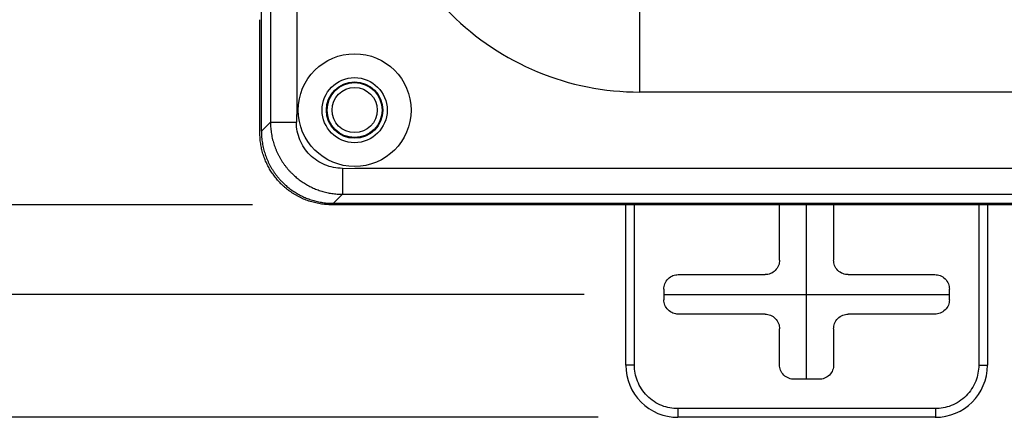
# Model space of a CAD drawing. Header units: inches. Extents: x 1.4 to 59.1, y 1.4 to 45.4.
# Tile 3 of 26: x 12.5 to 15.9, y 8.2 to 9.5. Entities that reach past the tile are written whole.
import ezdxf

# ---------------------------------------------------------------- set-up
doc = ezdxf.new("R2010")
doc.units = ezdxf.units.IN
doc.header["$LTSCALE"] = 5.5
doc.header["$MEASUREMENT"] = 0
doc.linetypes.add('CENTERX2', pattern=[0.8, 0.5, -0.1, 0.1, -0.1])
doc.layers.add('CENTER', color=40, linetype='CENTERX2')
doc.layers.add('DIMENSIONS', color=140, linetype='Continuous', lineweight=25)
doc.styles.add('SLDTEXTSTYLE0', font='TXT', dxfattribs={"width": 0.7})
doc.dimstyles.new('SLDDIMSTYLE3', dxfattribs={"dimtxt": 0.467285, "dimasz": 0.715, "dimexe": 0, "dimexo": 0.0625, "dimgap": 0.116821, "dimtad": 0, "dimtih": 1, "dimtoh": 1, "dimrnd": 1e-09, "dimzin": 12, "dimdsep": 46, "dimtxsty": 'SLDTEXTSTYLE0', "dimsah": 1, "dimcen": 0.09, "dimadec": 0, "dimazin": 3, "dimtfac": 1, "dimtofl": 0, "dimtmove": 0, "dimatfit": 3, "dimfxl": 0, "dimfrac": 2, "dimtolj": 1, "dimtzin": 12, "dimarcsym": 0})

# ---------------------------------------------------------------- blocks, each defined once
blk = doc.blocks.new('_D_4')
at = {"layer": 'DIMENSIONS'}
for p, q in [((14.4301, 26.6205), (7.2079, 26.6207)), ((7.8954, 26.6206), (7.8952, 18.4634)), ((7.0065, 17.6162), (6.8496, 17.6162)), ((6.8496, 17.6162), (6.8496, 16.8735)), ((8.7838, 17.6162), (8.9407, 17.6162)), ((8.9407, 17.6162), (8.9407, 16.8735)), ((6.8496, 16.8735), (7.0065, 16.8735)), ((8.9407, 16.8735), (8.7838, 16.8735)), ((7.895, 8.5956), (7.8951, 16.7689)), ((14.4297, 8.5955), (7.2075, 8.5957))]:
    blk.add_line(p, q, dxfattribs=at)
for points in [[(7.8954, 26.6206), (7.7853, 25.9057), (8.0053, 25.9056)], [(7.895, 8.5956), (8.005, 9.3106), (7.785, 9.3107)]]:
    blk.add_solid(points, dxfattribs=at)
at = {"layer": 'DIMENSIONS', "char_height": 0.45833, "attachment_point": 1, "style": 'SLDTEXTSTYLE0'}
for s, insert in [('18.02', (7.0065, 18.3116)), ('457.8', (7.0065, 17.4643))]:
    blk.add_mtext(s, dxfattribs=dict(at, insert=insert))
blk = doc.blocks.new('_D_10')
at = {"layer": 'DIMENSIONS'}
for p, q in [((13.2828, 26.3105), (9.8063, 26.3106)), ((10.4938, 26.3106), (10.4936, 18.4634)), ((9.6049, 17.6162), (9.448, 17.6162)), ((9.448, 17.6162), (9.448, 16.8735)), ((11.3822, 17.6162), (11.5392, 17.6162)), ((11.5392, 17.6162), (11.5392, 16.8735)), ((9.448, 16.8735), (9.6049, 16.8735)), ((11.5392, 16.8735), (11.3822, 16.8735)), ((10.4934, 8.9056), (10.4936, 16.7689)), ((13.2824, 8.9055), (9.8059, 8.9056))]:
    blk.add_line(p, q, dxfattribs=at)
for points in [[(10.4938, 26.3106), (10.3838, 25.5956), (10.6038, 25.5956)], [(10.4934, 8.9056), (10.6034, 9.6206), (10.3834, 9.6206)]]:
    blk.add_solid(points, dxfattribs=at)
at = {"layer": 'DIMENSIONS', "char_height": 0.45833, "attachment_point": 1, "style": 'SLDTEXTSTYLE0'}
for s, insert in [('17.41', (9.6049, 18.3116)), ('442.1', (9.6049, 17.4643))]:
    blk.add_mtext(s, dxfattribs=dict(at, insert=insert))
blk = doc.blocks.new('_D_11')
at = {"layer": 'DIMENSIONS'}
for p, q in [((14.4786, 27.0455), (4.6094, 27.0457)), ((5.2969, 27.0457), (5.2968, 18.4634)), ((4.4081, 17.6162), (4.2512, 17.6162)), ((4.2512, 17.6162), (4.2512, 16.8735)), ((6.1854, 17.6162), (6.3423, 17.6162)), ((6.3423, 17.6162), (6.3423, 16.8735)), ((4.2512, 16.8735), (4.4081, 16.8735)), ((6.3423, 16.8735), (6.1854, 16.8735)), ((5.2965, 8.1707), (5.2967, 16.7689)), ((14.4782, 8.1705), (4.609, 8.1707))]:
    blk.add_line(p, q, dxfattribs=at)
for points in [[(5.2969, 27.0457), (5.1869, 26.3307), (5.4069, 26.3307)], [(5.2965, 8.1707), (5.4065, 8.8857), (5.1865, 8.8857)]]:
    blk.add_solid(points, dxfattribs=at)
at = {"layer": 'DIMENSIONS', "char_height": 0.45833, "attachment_point": 1, "style": 'SLDTEXTSTYLE0'}
for s, insert in [('18.87', (4.4081, 18.3116)), ('479.4', (4.4081, 17.4643))]:
    blk.add_mtext(s, dxfattribs=dict(at, insert=insert))

msp = doc.modelspace()

# ---------------------------------------------------------------- linework, layer by layer
for p, q in [((13.3453, 26.0247), (13.345, 9.1909)), ((13.3136, 9.1596), (13.3137, 10.1079)), ((14.6214, 9.2953), (14.6214, 9.9439)), ((13.3084, 9.1546), (13.3084, 9.5456)), ((27.4004, 9.295), (14.6214, 9.2953)), ((13.345, 9.1909), (13.3136, 9.1596)), ((13.345, 9.1909), (13.4346, 9.1909)), ((13.594, 9.0315), (13.6366, 9.0323)), ((13.594, 9.0315), (13.594, 8.9419)), ((13.6366, 9.0323), (28.3846, 9.032)), ((13.594, 8.9419), (13.5627, 8.9106)), ((13.594, 8.9419), (20.5531, 8.9417)), ((20.5334, 8.9054), (13.5574, 8.9055)), ((13.5627, 8.9106), (20.5406, 8.9104)), ((14.5732, 8.3505), (14.5732, 8.9055)), ((14.6032, 8.3505), (14.6032, 8.9055)), ((15.1047, 8.7139), (15.1047, 8.9055)), ((15.2917, 8.9055), (15.2916, 8.7139)), ((15.7932, 8.9055), (15.7932, 8.3505)), ((15.8232, 8.9055), (15.8232, 8.3505)), ((14.7547, 8.664), (15.0547, 8.6639)), ((15.3416, 8.6639), (15.6417, 8.6639)), ((14.7047, 8.614), (14.7047, 8.577)), ((15.6916, 8.577), (15.6916, 8.6139)), ((15.0547, 8.527), (14.7547, 8.527)), ((15.6416, 8.527), (15.3416, 8.527)), ((15.1047, 8.352), (15.1047, 8.477)), ((15.2916, 8.477), (15.2916, 8.352)), ((14.6032, 8.3505), (14.5732, 8.3505)), ((15.7932, 8.3505), (15.8232, 8.3505)), ((15.2416, 8.302), (15.1547, 8.302)), ((14.7532, 8.2005), (14.7532, 8.1705)), ((15.6432, 8.2005), (14.7532, 8.2005)), ((15.6432, 8.1705), (14.7532, 8.1705)), ((15.6432, 8.2005), (15.6432, 8.1705))]:
    msp.add_line(p, q)
for centre, radius in [((13.6359, 9.2328), 0.195), ((13.6359, 9.2328), 0.1125), ((13.6359, 9.2328), 0.0975), ((13.6359, 9.233), 0.095), ((13.6359, 9.233), 0.0781)]:
    msp.add_circle(centre, radius)
for centre, radius, start, end in [((14.6214, 10.2183), 0.923, 179.9988, 269.9988), ((14.7532, 8.3505), 0.18, 179.9988, 269.9988), ((15.6432, 8.3505), 0.18, 269.9988, 359.9988)]:
    msp.add_arc(centre, radius, start, end)
for points, knots in [([(13.435, 26.0247), (13.435, 26.0231), (13.435, 26.0196), (13.4353, 26.011), (13.4358, 25.9998), (13.4363, 25.9878), (13.4362, 25.9698), (13.4363, 25.9341), (13.4362, 25.8575), (13.4363, 25.7043), (13.4362, 25.398), (13.4362, 24.7852), (13.4362, 23.5598), (13.4362, 21.1088), (13.4361, 17.6075), (13.436, 14.1061), (13.436, 11.6552), (13.4359, 10.4297), (13.4359, 9.817), (13.4359, 9.5106), (13.4359, 9.3575), (13.4359, 9.2809), (13.4359, 9.2452), (13.4359, 9.2272), (13.4355, 9.2165), (13.4351, 9.2074), (13.4348, 9.2006), (13.4347, 9.1959), (13.4346, 9.1924), (13.4346, 9.1909)], [0, 0, 0, 0, 0.000281, 0.000633, 0.001528, 0.002274, 0.002783, 0.004733, 0.008633, 0.016433, 0.032032, 0.063231, 0.12563, 0.250426, 0.500019, 0.749612, 0.874408, 0.936807, 0.968006, 0.983605, 0.991405, 0.995305, 0.997255, 0.997768, 0.998512, 0.999164, 0.999387, 0.999729, 1, 1, 1, 1]), ([(13.345, 9.1909), (13.345, 9.1875), (13.3451, 9.1807), (13.3458, 9.1705), (13.3468, 9.1603), (13.3483, 9.1503), (13.3502, 9.1404), (13.3524, 9.1306), (13.3551, 9.121), (13.3581, 9.1115), (13.3614, 9.1022), (13.3651, 9.0931), (13.3692, 9.0841), (13.3735, 9.0754), (13.3782, 9.0669), (13.3832, 9.0586), (13.3884, 9.0506), (13.394, 9.0428), (13.3998, 9.0353), (13.4058, 9.028), (13.4121, 9.021), (13.4204, 9.0125), (13.431, 9.0027), (13.4443, 8.9919), (13.4584, 8.982), (13.4733, 8.9731), (13.4889, 8.9651), (13.5052, 8.9582), (13.5221, 8.9524), (13.5395, 8.9478), (13.5574, 8.9444), (13.5756, 8.9423), (13.5878, 8.942), (13.594, 8.9419)], [0, 0, 0, 0, 0.026284, 0.052446, 0.078485, 0.104402, 0.130197, 0.15587, 0.181421, 0.206851, 0.232158, 0.257342, 0.282401, 0.307336, 0.332145, 0.356831, 0.381392, 0.405828, 0.430137, 0.45432, 0.478375, 0.502304, 0.545532, 0.58917, 0.633217, 0.677667, 0.72252, 0.767776, 0.813432, 0.859481, 0.905924, 0.952763, 1, 1, 1, 1]), ([(13.594, 9.0315), (13.5731, 9.0315), (13.5523, 9.0356), (13.5137, 9.0516), (13.496, 9.0634), (13.4665, 9.0929), (13.4547, 9.1106), (13.4387, 9.1492), (13.4346, 9.17), (13.4346, 9.1909)], [0, 0, 0, 0, 0.25, 0.25, 0.5, 0.5, 0.75, 0.75, 1, 1, 1, 1]), ([(13.3136, 9.1596), (13.3137, 9.1562), (13.3138, 9.1493), (13.3144, 9.1391), (13.3155, 9.1289), (13.3169, 9.1189), (13.3187, 9.109), (13.321, 9.0992), (13.3236, 9.0896), (13.3265, 9.0801), (13.3299, 9.0708), (13.3335, 9.0617), (13.3375, 9.0528), (13.3418, 9.0441), (13.3465, 9.0357), (13.3514, 9.0274), (13.3566, 9.0194), (13.3621, 9.0117), (13.3678, 9.0042), (13.3738, 8.997), (13.38, 8.99), (13.3882, 8.9815), (13.3987, 8.9717), (13.412, 8.9609), (13.4261, 8.951), (13.441, 8.9419), (13.4567, 8.9339), (13.473, 8.9269), (13.49, 8.9211), (13.5076, 8.9165), (13.5256, 8.9131), (13.544, 8.911), (13.5565, 8.9107), (13.5627, 8.9106)], [0, 0, 0, 0, 0.026348, 0.052551, 0.07861, 0.104526, 0.130299, 0.15593, 0.181418, 0.206764, 0.231969, 0.257034, 0.281958, 0.306742, 0.331386, 0.355892, 0.380259, 0.404488, 0.42858, 0.452535, 0.476354, 0.500037, 0.543188, 0.58679, 0.630847, 0.67536, 0.720334, 0.765771, 0.811674, 0.858046, 0.904889, 0.952206, 1, 1, 1, 1]), ([(13.5574, 8.9055), (13.554, 8.9056), (13.5472, 8.9056), (13.5369, 8.9063), (13.5268, 8.9073), (13.5167, 8.9088), (13.5068, 8.9106), (13.497, 8.9129), (13.4874, 8.9155), (13.4779, 8.9184), (13.4686, 8.9217), (13.4595, 8.9254), (13.4506, 8.9294), (13.442, 8.9337), (13.4335, 8.9384), (13.4253, 8.9433), (13.4173, 8.9485), (13.4095, 8.954), (13.402, 8.9597), (13.3948, 8.9657), (13.3879, 8.9719), (13.3794, 8.9801), (13.3695, 8.9906), (13.3587, 9.0039), (13.3488, 9.018), (13.3398, 9.0329), (13.3318, 9.0486), (13.3248, 9.0649), (13.3189, 9.0819), (13.3143, 9.0995), (13.3109, 9.1175), (13.3088, 9.1359), (13.3085, 9.1483), (13.3084, 9.1546)], [0, 0, 0, 0, 0.026348, 0.052551, 0.07861, 0.104526, 0.130299, 0.15593, 0.181418, 0.206764, 0.231969, 0.257034, 0.281958, 0.306742, 0.331386, 0.355892, 0.380259, 0.404488, 0.42858, 0.452535, 0.476354, 0.500037, 0.543188, 0.58679, 0.630847, 0.67536, 0.720334, 0.765771, 0.811674, 0.858046, 0.904889, 0.952206, 1, 1, 1, 1]), ([(15.1047, 8.7139), (15.1047, 8.708), (15.1037, 8.7017), (15.0988, 8.6894), (15.095, 8.6835), (15.0852, 8.6737), (15.0793, 8.6699), (15.067, 8.665), (15.0606, 8.6639), (15.0547, 8.6639)], [0, 0, 0, 0, 0.25, 0.25, 0.5, 0.5, 0.75, 0.75, 1, 1, 1, 1]), ([(15.3416, 8.6639), (15.3357, 8.6639), (15.3294, 8.665), (15.3171, 8.6699), (15.3112, 8.6737), (15.3014, 8.6835), (15.2976, 8.6894), (15.2927, 8.7017), (15.2916, 8.708), (15.2916, 8.7139)], [0, 0, 0, 0, 0.25, 0.25, 0.5, 0.5, 0.75, 0.75, 1, 1, 1, 1]), ([(14.7047, 8.614), (14.7047, 8.6199), (14.7058, 8.6262), (14.7107, 8.6385), (14.7145, 8.6444), (14.7243, 8.6542), (14.7302, 8.658), (14.7425, 8.6629), (14.7488, 8.664), (14.7547, 8.664)], [0, 0, 0, 0, 0.25, 0.25, 0.5, 0.5, 0.75, 0.75, 1, 1, 1, 1]), ([(15.6417, 8.6639), (15.6475, 8.6639), (15.6539, 8.6629), (15.6662, 8.658), (15.6721, 8.6542), (15.6819, 8.6444), (15.6857, 8.6385), (15.6906, 8.6262), (15.6916, 8.6198), (15.6916, 8.6139)], [0, 0, 0, 0, 0.25, 0.25, 0.5, 0.5, 0.75, 0.75, 1, 1, 1, 1]), ([(14.7547, 8.527), (14.7488, 8.527), (14.7425, 8.5281), (14.7302, 8.533), (14.7243, 8.5368), (14.7145, 8.5466), (14.7107, 8.5525), (14.7058, 8.5648), (14.7047, 8.5711), (14.7047, 8.577)], [0, 0, 0, 0, 0.25, 0.25, 0.5, 0.5, 0.75, 0.75, 1, 1, 1, 1]), ([(15.6916, 8.577), (15.6916, 8.5711), (15.6906, 8.5648), (15.6857, 8.5525), (15.6819, 8.5465), (15.6721, 8.5368), (15.6662, 8.533), (15.6539, 8.5281), (15.6475, 8.527), (15.6416, 8.527)], [0, 0, 0, 0, 0.25, 0.25, 0.5, 0.5, 0.75, 0.75, 1, 1, 1, 1]), ([(15.0547, 8.527), (15.0606, 8.527), (15.067, 8.526), (15.0793, 8.5211), (15.0852, 8.5173), (15.095, 8.5075), (15.0988, 8.5016), (15.1037, 8.4893), (15.1047, 8.4829), (15.1047, 8.477)], [0, 0, 0, 0, 0.25, 0.25, 0.5, 0.5, 0.75, 0.75, 1, 1, 1, 1]), ([(15.2916, 8.477), (15.2916, 8.4829), (15.2927, 8.4893), (15.2976, 8.5016), (15.3014, 8.5075), (15.3112, 8.5173), (15.3171, 8.5211), (15.3294, 8.526), (15.3357, 8.527), (15.3416, 8.527)], [0, 0, 0, 0, 0.25, 0.25, 0.5, 0.5, 0.75, 0.75, 1, 1, 1, 1]), ([(14.7532, 8.2005), (14.7355, 8.2005), (14.7164, 8.2037), (14.6795, 8.2183), (14.6618, 8.2298), (14.6325, 8.2591), (14.621, 8.2768), (14.6064, 8.3138), (14.6032, 8.3328), (14.6032, 8.3505)], [0, 0, 0, 0, 0.25, 0.25, 0.5, 0.5, 0.75, 0.75, 1, 1, 1, 1]), ([(15.1547, 8.302), (15.1488, 8.302), (15.1425, 8.3031), (15.1302, 8.308), (15.1243, 8.3118), (15.1145, 8.3216), (15.1107, 8.3275), (15.1058, 8.3398), (15.1047, 8.3461), (15.1047, 8.352)], [0, 0, 0, 0, 0.25, 0.25, 0.5, 0.5, 0.75, 0.75, 1, 1, 1, 1]), ([(15.2916, 8.352), (15.2916, 8.3461), (15.2906, 8.3398), (15.2857, 8.3275), (15.2819, 8.3216), (15.2721, 8.3118), (15.2662, 8.308), (15.2539, 8.3031), (15.2475, 8.302), (15.2416, 8.302)], [0, 0, 0, 0, 0.25, 0.25, 0.5, 0.5, 0.75, 0.75, 1, 1, 1, 1]), ([(15.7932, 8.3505), (15.7932, 8.3328), (15.79, 8.3137), (15.7753, 8.2768), (15.7639, 8.2591), (15.7346, 8.2298), (15.7169, 8.2183), (15.6799, 8.2037), (15.6609, 8.2005), (15.6432, 8.2005)], [0, 0, 0, 0, 0.25, 0.25, 0.5, 0.5, 0.75, 0.75, 1, 1, 1, 1])]:
    msp.add_open_spline(points, degree=3, knots=knots)
at = {"layer": 'CENTER'}
for p, q in [((15.1982, 8.302), (15.1982, 8.9055)), ((14.7047, 8.5955), (15.6916, 8.5955))]:
    msp.add_line(p, q, dxfattribs=at)

# ---------------------------------------------------------------- dimensions: what is measured, and where the dimension line sits
at = {"layer": 'DIMENSIONS'}
for base, p1, p2, angle, picture, middle in [((5.296533, 8.170704), (14.753584, 27.045501), (14.75318, 8.170502), 89.998773, '_D_11', (5.296735, 17.616166)), ((7.894967, 8.595648), (14.705121, 26.620502), (14.704735, 8.595503), 89.998773, '_D_4', (7.89516, 17.616166)), ((10.4933991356, 8.9055926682), (13.5578138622, 26.3105270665), (13.5574412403, 8.9055270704), 89.9987733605, '_D_10', (10.4935856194, 17.616166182))]:
    dim = msp.add_linear_dim(base=base, p1=p1, p2=p2, angle=angle, dimstyle='SLDDIMSTYLE3', dxfattribs=at)
    dim.commit()
    dim.dimension.update_dxf_attribs({"geometry": picture, "text_midpoint": middle, "dimtype": 160})

doc.saveas('drawing.dxf')
